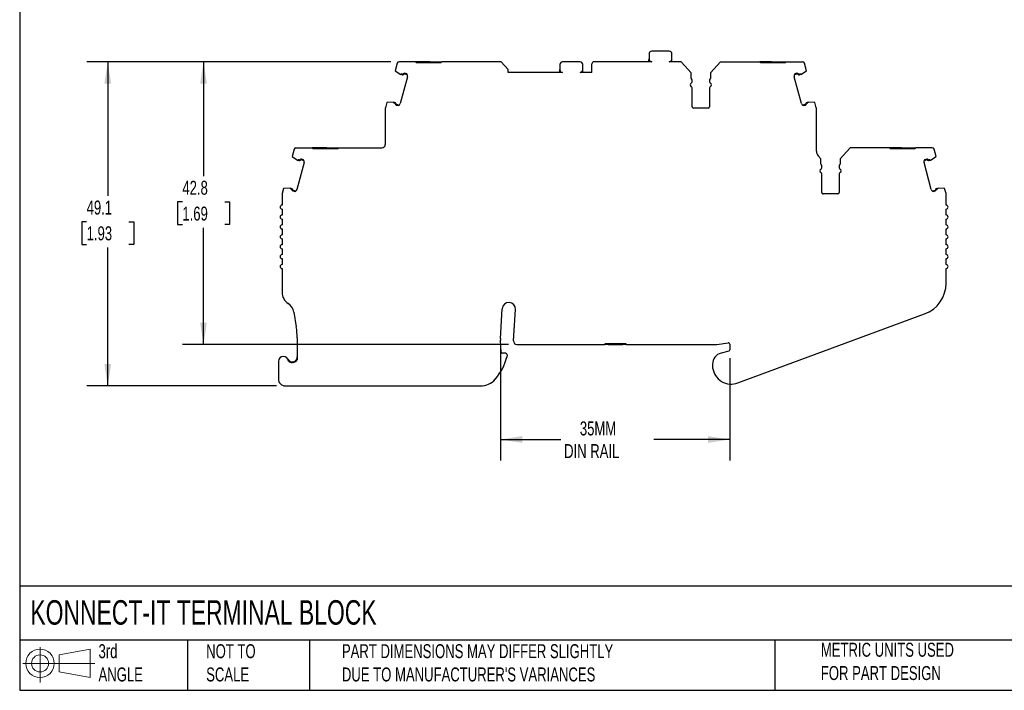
# Model space of a CAD drawing. Header units: millimetres. Extents: x 6 to 273, y 6 to 210.
# Tile 1 of 8: x 6 to 155, y 6 to 108. Entities that reach past the tile are written whole.
import ezdxf

# ---------------------------------------------------------------- set-up
doc = ezdxf.new("R2010")
doc.units = ezdxf.units.MM
doc.linetypes.add('SLD-Solid', pattern=[0])
doc.layers.add('DIMENSIONS', color=140, linetype='SLD-Solid', lineweight=25)
doc.layers.add('TEXT', color=140, linetype='SLD-Solid', lineweight=25)
doc.layers.add('SLD-DEFPOINTS', color=7, linetype='Continuous')
doc.styles.add('SLDTEXTSTYLE0', font='TXT', dxfattribs={"width": 0.7})
doc.dimstyles.new('SLDDIMSTYLE0', dxfattribs={"dimtxt": 2.158008, "dimasz": 3.302, "dimexe": 0, "dimexo": 0.0625, "dimgap": 0.539502, "dimtad": 0, "dimtih": 1, "dimtoh": 1, "dimrnd": 1e-09, "dimzin": 12, "dimdsep": 46, "dimtxsty": 'SLDTEXTSTYLE0', "dimsah": 1, "dimcen": 0.09, "dimadec": 0, "dimazin": 3, "dimtfac": 1, "dimtofl": 0, "dimtmove": 0, "dimatfit": 3, "dimfxl": 0, "dimfrac": 2, "dimtolj": 1, "dimtzin": 12, "dimarcsym": 0})

# ---------------------------------------------------------------- blocks, each defined once
blk = doc.blocks.new('Block11')
at = {"color": 7, "linetype": 'SLD-Solid', "lineweight": 18}
for p, q in [((2.59, 5.31), (2.59, 0)), ((5.48, 4.17), (10.18, 5.03)), ((10.18, 5.03), (10.18, 0.73)), ((5.48, 1.6), (5.48, 4.17)), ((0, 2.88), (10.87, 2.88)), ((5.48, 1.6), (10.18, 0.73))]:
    blk.add_line(p, q, dxfattribs=at)
for radius in [2.15, 1.29]:
    blk.add_circle((2.59, 2.88), radius, dxfattribs=at)
blk = doc.blocks.new('Block12')
at = {"layer": 'SLD-DEFPOINTS'}
blk.add_blockref('Block11', (0, 0), dxfattribs=at)
blk = doc.blocks.new('_D')
at = {"layer": 'DIMENSIONS'}
for p, q in [((79.11, 58.12), (79.11, 41.17)), ((113.81, 56.68), (113.81, 41.17)), ((79.11, 44.35), (88.26, 44.35)), ((113.81, 44.35), (102.35, 44.35))]:
    blk.add_line(p, q, dxfattribs=at)
for points in [[(79.11, 44.35), (82.41, 43.84), (82.41, 44.86)], [(113.81, 44.35), (110.51, 44.86), (110.51, 43.84)]]:
    blk.add_solid(points, dxfattribs=at)
at = {"layer": 'DIMENSIONS', "char_height": 2.117, "attachment_point": 1, "style": 'SLDTEXTSTYLE0'}
for s, insert in [('35MM', (91.13, 47.08)), ('DIN RAIL', (88.74, 43.65))]:
    blk.add_mtext(s, dxfattribs=dict(at, insert=insert))
blk = doc.blocks.new('_D_1')
at = {"layer": 'DIMENSIONS'}
for p, q in [((62.51, 101.57), (31, 101.57)), ((34.17, 101.57), (34.17, 84.24)), ((30.97, 80.33), (30.24, 80.33)), ((30.24, 80.33), (30.24, 76.9)), ((37.38, 80.33), (38.1, 80.33)), ((38.1, 80.33), (38.1, 76.9)), ((30.24, 76.9), (30.97, 76.9)), ((34.17, 58.74), (34.17, 76.42)), ((38.1, 76.9), (37.38, 76.9)), ((80.32, 58.74), (31, 58.74))]:
    blk.add_line(p, q, dxfattribs=at)
for points in [[(34.17, 101.57), (33.66, 98.27), (34.68, 98.27)], [(34.17, 58.74), (34.68, 62.04), (33.66, 62.04)]]:
    blk.add_solid(points, dxfattribs=at)
at = {"layer": 'DIMENSIONS', "char_height": 2.117, "attachment_point": 1, "style": 'SLDTEXTSTYLE0'}
for s, insert in [('42.8', (30.97, 83.54)), ('1.69', (30.97, 79.63))]:
    blk.add_mtext(s, dxfattribs=dict(at, insert=insert))
blk = doc.blocks.new('_D_2')
at = {"layer": 'DIMENSIONS'}
for p, q in [((62.51, 101.57), (16.51, 101.57)), ((19.68, 101.57), (19.68, 81.25)), ((16.48, 77.34), (15.75, 77.34)), ((15.75, 77.34), (15.75, 73.91)), ((22.89, 77.34), (23.61, 77.34)), ((23.61, 77.34), (23.61, 73.91)), ((15.75, 73.91), (16.48, 73.91)), ((19.68, 52.48), (19.68, 73.43)), ((23.61, 73.91), (22.89, 73.91)), ((45.24, 52.48), (16.51, 52.48))]:
    blk.add_line(p, q, dxfattribs=at)
for points in [[(19.68, 101.57), (19.17, 98.27), (20.19, 98.27)], [(19.68, 52.48), (20.19, 55.78), (19.17, 55.78)]]:
    blk.add_solid(points, dxfattribs=at)
at = {"layer": 'DIMENSIONS', "char_height": 2.117, "attachment_point": 1, "style": 'SLDTEXTSTYLE0'}
for s, insert in [('49.1', (16.48, 80.55)), ('1.93', (16.48, 76.64))]:
    blk.add_mtext(s, dxfattribs=dict(at, insert=insert))

msp = doc.modelspace()

# ---------------------------------------------------------------- linework, layer by layer
for p, q in [((104.659, 103.167), (102.009, 103.167)), ((63.493, 101.345), (63.191, 100.219)), ((66.252, 101.567), (63.783, 101.567)), ((66.252, 101.567), (66.362, 101.457)), ((66.362, 101.457), (70.142, 101.457)), ((68.052, 101.457), (68.052, 101.567)), ((68.452, 101.567), (68.052, 101.567)), ((68.452, 101.457), (68.452, 101.567)), ((68.452, 101.567), (70.252, 101.567)), ((70.142, 101.457), (70.252, 101.567)), ((79.202, 101.567), (70.252, 101.567)), ((80.259, 100.398), (79.202, 101.567)), ((91.159, 101.567), (88.509, 101.567)), ((102.002, 101.567), (93.259, 101.567)), ((101.609, 102.767), (101.609, 101.967)), ((106.459, 101.567), (104.666, 101.567)), ((105.059, 101.967), (105.059, 102.767)), ((105.059, 101.567), (105.059, 101.967)), ((107.966, 99.9), (106.459, 101.567)), ((112.406, 101.567), (110.904, 99.906)), ((112.406, 101.567), (118.356, 101.567)), ((118.466, 101.457), (118.356, 101.567)), ((120.156, 101.567), (118.356, 101.567)), ((118.466, 101.457), (122.246, 101.457)), ((120.156, 101.457), (120.156, 101.567)), ((120.156, 101.567), (120.556, 101.567)), ((120.556, 101.457), (120.556, 101.567)), ((120.556, 101.567), (122.356, 101.567)), ((122.356, 101.567), (122.246, 101.457)), ((122.356, 101.567), (124.825, 101.567)), ((124.825, 101.567), (124.825, 101.567)), ((125.416, 100.219), (125.114, 101.345)), ((63.191, 100.219), (64.02, 99.66)), ((80.259, 99.967), (80.259, 100.398)), ((88.502, 99.967), (80.259, 99.967)), ((88.109, 101.167), (88.109, 100.367)), ((92.959, 99.967), (91.166, 99.967)), ((91.559, 100.367), (91.559, 101.167)), ((91.559, 99.967), (91.559, 100.367)), ((92.959, 99.967), (92.959, 101.267)), ((107.966, 99.067), (107.966, 99.9)), ((110.904, 99.906), (110.904, 99.067)), ((124.587, 99.66), (125.416, 100.219)), ((65.02, 99.315), (63.933, 95.259)), ((64.079, 99.644), (64.02, 99.66)), ((64.223, 99.606), (64.079, 99.644)), ((64.252, 99.712), (64.136, 99.743)), ((65.011, 99.602), (64.587, 99.716)), ((64.944, 99.734), (64.615, 99.822)), ((108.116, 98.525), (108.116, 98.807)), ((110.749, 98.804), (110.749, 98.525)), ((124.675, 95.259), (123.588, 99.315)), ((124.021, 99.716), (123.596, 99.602)), ((123.992, 99.822), (123.663, 99.734)), ((124.472, 99.743), (124.356, 99.712)), ((124.529, 99.644), (124.384, 99.606)), ((124.587, 99.66), (124.529, 99.644)), ((108.116, 94.767), (108.116, 97.609)), ((110.749, 97.609), (110.749, 94.767)), ((61.899, 95.39), (61.692, 94.616)), ((62.895, 95.459), (61.899, 95.39)), ((62.895, 95.459), (62.953, 95.444)), ((62.953, 95.444), (63.098, 95.405)), ((125.51, 95.405), (125.654, 95.444)), ((125.654, 95.444), (125.713, 95.459)), ((126.708, 95.39), (125.713, 95.459)), ((126.916, 94.616), (126.708, 95.39)), ((61.682, 94.538), (61.682, 89.052)), ((62.953, 95.33), (63.069, 95.299)), ((63.329, 95.021), (63.658, 94.933)), ((63.357, 95.128), (63.782, 95.014)), ((110.549, 94.567), (108.316, 94.567)), ((124.826, 95.014), (125.25, 95.128)), ((124.95, 94.933), (125.279, 95.021)), ((125.538, 95.299), (125.654, 95.33)), ((126.926, 88.015), (126.926, 94.538)), ((47.873, 88.33), (47.572, 87.204)), ((48.162, 88.552), (50.633, 88.552)), ((50.633, 88.552), (50.743, 88.442)), ((50.743, 88.442), (54.523, 88.442)), ((52.433, 88.442), (52.433, 88.552)), ((52.833, 88.552), (52.433, 88.552)), ((52.833, 88.442), (52.833, 88.552)), ((52.833, 88.552), (54.633, 88.552)), ((54.523, 88.442), (54.633, 88.552)), ((54.633, 88.552), (61.182, 88.552)), ((132.039, 88.552), (130.538, 86.891)), ((137.989, 88.552), (132.039, 88.552)), ((138.099, 88.442), (137.989, 88.552)), ((139.789, 88.552), (137.989, 88.552)), ((138.099, 88.442), (141.879, 88.442)), ((139.789, 88.442), (139.789, 88.552)), ((139.789, 88.552), (140.189, 88.552)), ((140.189, 88.442), (140.189, 88.552)), ((140.189, 88.552), (141.989, 88.552)), ((141.989, 88.552), (141.879, 88.442)), ((144.458, 88.552), (141.989, 88.552)), ((145.049, 87.204), (144.748, 88.33)), ((47.572, 87.204), (48.4, 86.645)), ((48.459, 86.63), (48.4, 86.645)), ((48.604, 86.591), (48.459, 86.63)), ((48.632, 86.697), (48.516, 86.728)), ((49.391, 86.587), (48.967, 86.701)), ((49.324, 86.719), (48.995, 86.807)), ((127.599, 86.886), (127.184, 87.345)), ((127.599, 86.052), (127.599, 86.886)), ((130.538, 86.891), (130.538, 86.052)), ((143.654, 86.701), (143.23, 86.587)), ((143.626, 86.807), (143.297, 86.719)), ((144.105, 86.728), (143.989, 86.697)), ((144.162, 86.63), (144.017, 86.591)), ((144.22, 86.645), (144.162, 86.63)), ((144.22, 86.645), (145.049, 87.204)), ((49.4, 86.3), (48.313, 82.244)), ((127.749, 85.511), (127.749, 85.792)), ((130.382, 85.789), (130.382, 85.511)), ((144.308, 82.244), (143.221, 86.3)), ((127.749, 81.752), (127.749, 84.594)), ((130.382, 84.594), (130.382, 81.752)), ((46.279, 82.375), (46.072, 81.601)), ((47.275, 82.444), (46.279, 82.375)), ((47.275, 82.444), (47.333, 82.429)), ((47.333, 82.429), (47.478, 82.39)), ((47.333, 82.315), (47.45, 82.284)), ((47.709, 82.007), (48.038, 81.918)), ((47.737, 82.113), (48.162, 81.999)), ((144.459, 81.999), (144.884, 82.113)), ((144.583, 81.918), (144.912, 82.007)), ((145.143, 82.39), (145.288, 82.429)), ((145.171, 82.284), (145.288, 82.315)), ((145.288, 82.429), (145.346, 82.444)), ((146.342, 82.375), (145.346, 82.444)), ((146.549, 81.601), (146.342, 82.375)), ((46.062, 81.523), (46.062, 79.852)), ((130.182, 81.552), (127.949, 81.552)), ((146.559, 79.852), (146.559, 81.523)), ((46.062, 79.252), (46.062, 78.352)), ((146.559, 78.352), (146.559, 79.252)), ((46.062, 77.752), (46.062, 76.852)), ((146.559, 76.852), (146.559, 77.752)), ((46.062, 76.252), (46.062, 75.352)), ((146.559, 75.352), (146.559, 76.252)), ((46.062, 74.752), (46.062, 73.852)), ((146.559, 73.852), (146.559, 74.752)), ((46.062, 73.252), (46.062, 72.352)), ((146.559, 72.352), (146.559, 73.252)), ((46.062, 71.752), (46.062, 70.852)), ((146.559, 70.852), (146.559, 71.752)), ((46.062, 70.252), (46.062, 66.637)), ((146.559, 68.057), (146.559, 70.252)), ((79.108, 59.637), (79.381, 64.166)), ((47.841, 63.625), (48.214, 61.418)), ((81.09, 59.273), (81.378, 64.046)), ((115.053, 52.92), (143.294, 63.367)), ((48.353, 59.753), (48.353, 56.436)), ((79.221, 57.598), (79.108, 59.391)), ((81.589, 58.742), (94.931, 58.742)), ((94.931, 58.852), (94.931, 58.742)), ((98.131, 58.852), (94.931, 58.852)), ((95.431, 58.742), (94.931, 58.742)), ((95.431, 58.852), (95.431, 58.742)), ((95.431, 58.742), (97.631, 58.742)), ((97.631, 58.742), (97.631, 58.852)), ((98.131, 58.742), (97.631, 58.742)), ((98.131, 58.742), (98.131, 58.852)), ((98.131, 58.742), (111.735, 58.742)), ((111.883, 58.754), (113.581, 59.008)), ((113.81, 58.81), (113.81, 57.946)), ((79.91, 57.41), (79.421, 57.41)), ((80.109, 57.188), (80.068, 56.822)), ((113.662, 57.753), (112.51, 57.444)), ((45.514, 56.18), (45.514, 53.48)), ((47.853, 56.033), (47.853, 56.149)), ((111.21, 55.75), (111.21, 55.45)), ((46.514, 52.48), (76.1, 52.48))]:
    msp.add_line(p, q)
at = {"flags": 128}
for points in [[(68.052, 101.567), (67.592, 101.567), (67.147, 101.567), (66.732, 101.567), (66.36, 101.567), (66.252, 101.567)], [(52.433, 88.552), (52.184, 88.552), (51.937, 88.552), (51.694, 88.552), (51.459, 88.552), (51.233, 88.552), (51.019, 88.552), (50.818, 88.552), (50.633, 88.552)]]:
    msp.add_lwpolyline(points, dxfattribs=at)
for centre, radius, start, end in [((102.009, 102.767), 0.4, 89.99994, 179.99992), ((104.659, 102.767), 0.4, 359.99992, 89.99994), ((63.783, 101.267), 0.3, 89.99994, 164.99988), ((88.509, 101.167), 0.4, 89.99994, 179.99992), ((91.159, 101.167), 0.4, 359.99992, 89.99994), ((93.259, 101.267), 0.3, 89.99996, 179.99992), ((100.609, 101.996), 1, 334.61551, 359.99992), ((102.009, 101.967), 0.4, 179.99992, 269.0116), ((104.659, 101.967), 0.4, 271.00117, 359.99992), ((124.825, 101.267), 0.3, 14.99857, 89.90246), ((87.109, 100.396), 1, 334.61561, 359.99992), ((88.509, 100.367), 0.4, 179.99992, 268.99984), ((91.159, 100.367), 0.4, 271.00586, 359.99992), ((64.537, 99.444), 0.5, 143.29253, 156.38075), ((64.291, 99.856), 0.259, 254.99928, 318.77007), ((64.291, 99.856), 0.149, 254.99928, 318.77007), ((64.561, 99.619), 0.21, 75.00001, 138.77007), ((64.561, 99.619), 0.1, 75.00001, 138.77007), ((64.537, 99.444), 0.5, 344.99968, 35.43674), ((107.816, 98.807), 0.3, 0.00009, 60.00013), ((107.916, 98.525), 0.2, 293.57818, 359.99994), ((111.049, 98.804), 0.3, 118.75456, 179.99993), ((110.949, 98.525), 0.2, 180.00008, 246.4218), ((124.071, 99.444), 0.5, 144.56278, 195.00032), ((124.047, 99.619), 0.21, 41.22993, 104.99999), ((124.047, 99.619), 0.1, 41.22993, 104.99999), ((124.317, 99.856), 0.259, 221.22993, 285.00072), ((124.317, 99.856), 0.149, 221.22993, 285.00231), ((124.071, 99.444), 0.5, 23.61924, 36.70755), ((108.116, 98.067), 0.3, 113.57818, 246.42182), ((107.916, 97.609), 0.2, 0.00009, 66.42178), ((110.949, 97.609), 0.2, 113.57818, 179.99989), ((110.749, 98.067), 0.3, 293.57818, 66.42182), ((63.45, 95.388), 0.5, 173.61921, 186.70735), ((63.031, 95.154), 0.259, 11.2299, 74.99924), ((125.577, 95.154), 0.259, 105.00076, 168.7701), ((125.158, 95.388), 0.5, 353.29281, 6.38088), ((61.982, 94.538), 0.3, 164.99932, 179.99947), ((63.031, 95.154), 0.149, 11.2299, 74.99816), ((63.383, 95.224), 0.21, 191.2299, 255.00001), ((63.383, 95.224), 0.1, 191.2299, 255.00001), ((63.45, 95.388), 0.5, 294.56375, 345.00033), ((108.316, 94.767), 0.2, 179.99998, 270.00002), ((110.549, 94.767), 0.2, 270.00041, 0.00001), ((125.158, 95.388), 0.5, 194.99957, 245.43565), ((125.224, 95.224), 0.1, 284.99999, 348.7701), ((125.224, 95.224), 0.21, 285.00009, 348.7701), ((125.577, 95.154), 0.149, 105.00076, 168.7701), ((126.626, 94.538), 0.3, 0.0007, 15.0009), ((48.163, 88.252), 0.3, 90.13515, 164.99991), ((61.182, 89.052), 0.5, 269.99998, 359.99954), ((127.926, 88.015), 1, 180.00024, 222.12268), ((144.458, 88.252), 0.3, 15.00008, 90), ((48.917, 86.429), 0.5, 143.29253, 156.38075), ((48.671, 86.841), 0.259, 254.99928, 318.77007), ((48.671, 86.841), 0.149, 254.99928, 318.77007), ((48.941, 86.604), 0.21, 75.00001, 138.77007), ((48.941, 86.604), 0.1, 75.00001, 138.77007), ((48.917, 86.429), 0.5, 344.99968, 35.43674), ((143.704, 86.429), 0.5, 144.56332, 195.00032), ((143.68, 86.604), 0.21, 41.22993, 104.99999), ((143.68, 86.604), 0.1, 41.22993, 104.99999), ((143.95, 86.841), 0.259, 221.22993, 285.00072), ((143.95, 86.841), 0.149, 221.22993, 285.00146), ((143.704, 86.429), 0.5, 23.61924, 36.70748), ((127.749, 85.052), 0.3, 113.57818, 246.42181), ((127.449, 85.792), 0.3, 359.99993, 59.99999), ((127.549, 85.511), 0.2, 293.57818, 359.9999), ((130.682, 85.789), 0.3, 118.75456, 179.99993), ((130.582, 85.511), 0.2, 180.00008, 246.4218), ((130.382, 85.052), 0.3, 293.57818, 66.42182), ((127.549, 84.594), 0.2, 0, 66.42181), ((130.582, 84.594), 0.2, 113.57818, 179.99989), ((47.83, 82.373), 0.5, 173.61921, 186.70735), ((47.411, 82.139), 0.149, 11.2299, 74.99816), ((47.411, 82.139), 0.259, 11.2299, 74.99924), ((47.763, 82.209), 0.21, 191.2299, 255.00001), ((47.763, 82.209), 0.1, 191.2299, 255.00001), ((47.83, 82.373), 0.5, 294.56375, 345.00033), ((144.791, 82.373), 0.5, 194.99957, 245.43616), ((144.858, 82.209), 0.1, 284.99999, 348.7701), ((144.858, 82.209), 0.21, 285.00009, 348.7701), ((145.21, 82.139), 0.259, 105.00076, 168.7701), ((145.21, 82.139), 0.149, 105.00076, 168.7701), ((144.791, 82.373), 0.5, 353.29271, 6.38088), ((46.362, 81.523), 0.3, 164.99932, 179.99947), ((127.949, 81.752), 0.2, 179.99998, 270.00002), ((130.182, 81.752), 0.2, 270.00041, 0.00001), ((146.259, 81.523), 0.3, 0.0007, 15.0009), ((46.062, 79.552), 0.3, 89.99994, 269.99994), ((146.559, 79.552), 0.3, 269.99998, 89.99859), ((46.062, 78.052), 0.3, 90, 270), ((146.559, 78.052), 0.3, 270, 90), ((46.062, 76.552), 0.3, 90, 270), ((146.559, 76.552), 0.3, 270, 90), ((46.062, 75.052), 0.3, 90, 270), ((146.559, 75.052), 0.3, 270, 90), ((46.062, 73.552), 0.3, 90, 270), ((146.559, 73.552), 0.3, 270, 90), ((46.062, 72.052), 0.3, 90, 270), ((146.559, 72.052), 0.3, 270, 90), ((46.062, 70.552), 0.3, 90, 270), ((146.559, 70.552), 0.3, 270, 90), ((141.559, 68.057), 5, 290.30075, 0.00169), ((48.062, 66.637), 2, 180, 236.75666), ((45.869, 63.292), 2, 9.58253, 56.75663), ((80.379, 64.106), 1, 356.54861, 176.54861), ((38.353, 59.753), 10, 359.99996, 9.58252), ((81.104, 59.516), 2, 176.54886, 183.60113), ((81.589, 59.242), 0.5, 176.54861, 270), ((111.735, 59.742), 1, 270.00005, 278.52504), ((113.61, 58.81), 0.2, 0.00056, 98.52503), ((46.264, 56.18), 0.75, 3.89845, 179.99993), ((71.932, 58.914), 8.4, 320.09148, 345.57919), ((79.421, 57.61), 0.2, 183.60077, 270), ((79.91, 57.21), 0.2, 353.60104, 90), ((112.964, 55.75), 1.754, 104.99998, 180.00001), ((113.61, 57.946), 0.2, 285.00039, 359.99987), ((47.603, 56.856), 0.75, 206.7832, 289.47123), ((47.603, 56.856), 0.86, 226.6076, 289.47123), ((112.964, 55.45), 1.754, 180, 187.94871), ((114.06, 55.603), 2.86, 187.94871, 290.30075), ((46.514, 53.48), 1, 180.00001, 270.00004), ((76.1, 55.48), 3, 270, 318.15671), ((72.069, 59.09), 8.411, 318.15672, 318.57684)]:
    msp.add_arc(centre, radius, start, end)
for points, knots in [([(47.853, 56.149), (47.872, 56.156), (47.912, 56.171), (47.97, 56.201), (48.026, 56.236), (48.093, 56.286), (48.167, 56.357), (48.26, 56.48), (48.313, 56.6), (48.347, 56.735), (48.35, 56.804), (48.353, 56.856)], [0, 0, 0, 0, 0.0578439, 0.1188333, 0.1831864, 0.2509195, 0.3660956, 0.5010457, 0.7498661, 0.8131302, 1, 1, 1, 1]), ([(47.89, 56.045), (48.058, 56.105), (48.203, 56.215), (48.322, 56.384), (48.339, 56.409), (48.353, 56.436)], [0, 0, 0, 0, 0.5, 0.5, 0.58551542, 0.58551542, 0.58551542, 0.58551542])]:
    msp.add_open_spline(points, degree=3, knots=knots)
at = {"layer": 'TEXT'}
for p, q in [((6.35, 209.55), (6.35, 6.35)), ((273.05, 22.126), (6.35, 22.126)), ((273.05, 13.97), (6.35, 13.97)), ((31.75, 13.97), (31.75, 6.35)), ((50.212, 13.97), (50.212, 6.35)), ((120.646, 13.97), (120.646, 6.35)), ((6.35, 6.35), (273.05, 6.35))]:
    msp.add_line(p, q, dxfattribs=at)

# ---------------------------------------------------------------- block references
at = {"layer": 'SLD-DEFPOINTS'}
msp.add_blockref('Block12', (6.838, 7.554), dxfattribs=at)

# ---------------------------------------------------------------- texts
at = {"layer": 'TEXT', "attachment_point": 1, "style": 'SLDTEXTSTYLE0'}
for s, insert, char_height in [('KONNECT-IT TERMINAL BLOCK', (7.966, 20.006), 3.70417), ('3rd^JANGLE', (18.282, 13.338), 2.1167), ('METRIC UNITS USED ^JFOR PART DESIGN', (127.604, 13.556), 2.11667), ('NOT TO^JSCALE', (34.575, 13.338), 2.11667), ("PART DIMENSIONS MAY DIFFER SLIGHTLY ^JDUE TO MANUFACTURER'S VARIANCES", (55.119, 13.341), 2.11667)]:
    msp.add_mtext(s, dxfattribs=dict(at, insert=insert, char_height=char_height))

# ---------------------------------------------------------------- dimensions: what is measured, and where the dimension line sits
at = {"layer": 'DIMENSIONS'}
for base, p1, p2, angle, picture, middle in [((19.683, 101.567), (46.514, 52.48), (63.783, 101.567), 89.99988, '_D_2', (19.683, 77.342)), ((34.1714, 101.5671), (81.5889, 58.7425), (63.7828, 101.5671), 90, '_D_1', (34.1714, 80.3304))]:
    dim = msp.add_linear_dim(base=base, p1=p1, p2=p2, angle=angle, dimstyle='SLDDIMSTYLE0', dxfattribs=at)
    dim.commit()
    dim.dimension.update_dxf_attribs({"geometry": picture, "text_midpoint": middle, "dimtype": 160})
dim = msp.add_linear_dim(base=(113.81, 44.35), p1=(79.108, 59.391), p2=(113.81, 57.946), angle=0, text='35MM\\PDIN RAIL', dimstyle='SLDDIMSTYLE0', dxfattribs=at)
dim.commit()
dim.dimension.update_dxf_attribs({"geometry": '_D', "text_midpoint": (95.308, 44.35), "dimtype": 160})

doc.saveas('drawing.dxf')
